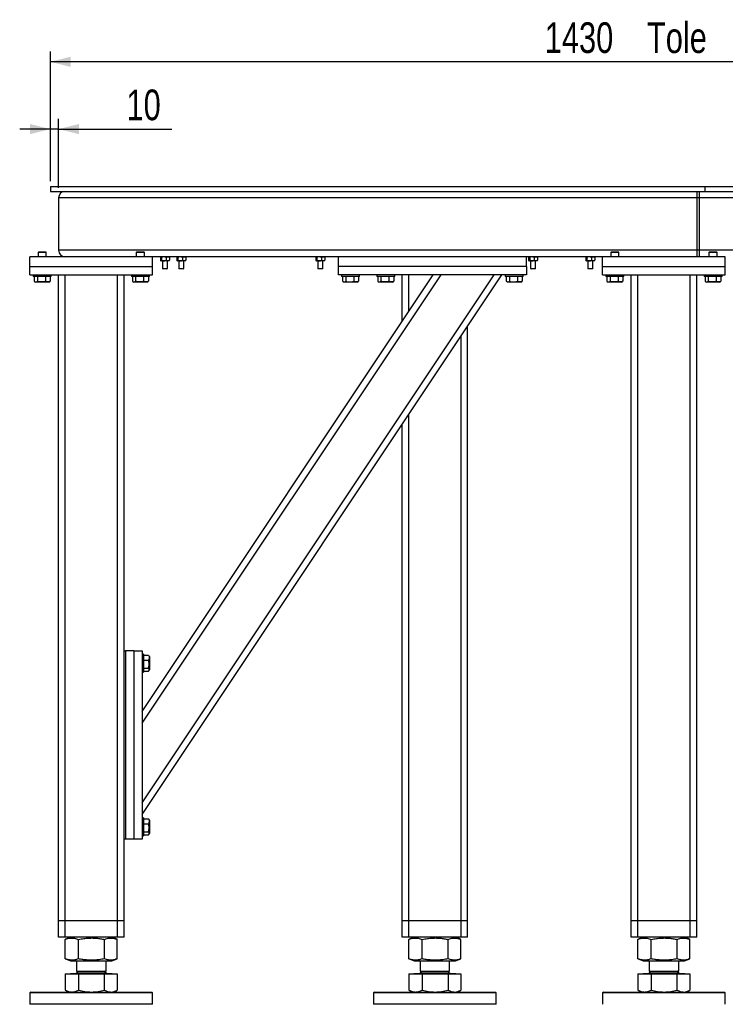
# Model space of a CAD drawing. Header units: millimetres. Extents: x 5 to 589, y 5 to 415.
# Tile 23 of 42: x 268 to 337, y 158 to 254. Entities that reach past the tile are written whole.
import ezdxf

# ---------------------------------------------------------------- set-up
doc = ezdxf.new("R2010")
doc.units = ezdxf.units.MM
doc.layers.add('COTES', color=1, linetype='Continuous')
doc.layers.add('TRAIT-FORT', color=4, linetype='Continuous', lineweight=25)
doc.styles.add('SLDTEXTSTYLE0', font='TXT', dxfattribs={"width": 0.75})
doc.dimstyles.new('SLDDIMSTYLE0', dxfattribs={"dimtxt": 3, "dimasz": 2, "dimexe": 0, "dimexo": 0.0625, "dimgap": 0.75, "dimtad": 1, "dimdec": 0, "dimlfac": 12.5, "dimrnd": 1e-09, "dimzin": 12, "dimdsep": 46, "dimtxsty": 'SLDTEXTSTYLE0', "dimsah": 1, "dimcen": 0.09, "dimadec": 0, "dimazin": 3, "dimtfac": 1, "dimtdec": 0, "dimtofl": 0, "dimtmove": 0, "dimatfit": 3, "dimfxl": 1, "dimfrac": 2, "dimtolj": 1, "dimtzin": 12, "dimarcsym": 0})
doc.dimstyles.new('SLDDIMSTYLE1', dxfattribs={"dimtxt": 3, "dimasz": 2, "dimexe": 0, "dimexo": 0.0625, "dimgap": 0.75, "dimtad": 1, "dimdec": 0, "dimlfac": 12.5, "dimrnd": 1e-09, "dimzin": 12, "dimdsep": 46, "dimtxsty": 'SLDTEXTSTYLE0', "dimsah": 1, "dimcen": 0.09, "dimadec": 0, "dimazin": 3, "dimtfac": 1, "dimtdec": 0, "dimtmove": 0, "dimatfit": 0, "dimfxl": 1, "dimfrac": 2, "dimtolj": 1, "dimtzin": 12, "dimarcsym": 0})

# ---------------------------------------------------------------- blocks, each defined once
blk = doc.blocks.new('_D_19')
at = {"layer": 'COTES', "color": 1, "transparency": 16777216}
for p, q in [((270.9, 238.575), (270.9, 250.762)), ((385.3, 238.575), (385.3, 250.762)), ((385.3, 249.762), (270.9, 249.762))]:
    blk.add_line(p, q, dxfattribs=at)
for points in [[(270.9, 249.762), (272.9, 249.262), (272.9, 250.262)], [(385.3, 249.762), (383.3, 250.262), (383.3, 249.262)]]:
    blk.add_solid(points, dxfattribs=at)
at = {"layer": 'COTES', "color": 1, "transparency": 16777216, "char_height": 3, "attachment_point": 1, "style": 'SLDTEXTSTYLE0'}
for s, insert in [('1430', (319.25, 253.629)), ('Tole', (329.241, 253.629))]:
    blk.add_mtext(s, dxfattribs=dict(at, insert=insert))
blk = doc.blocks.new('_D_20')
at = {"layer": 'COTES', "color": 1, "transparency": 16777216}
for p, q in [((270.9, 238.095), (270.9, 244.187)), ((271.7, 237.455), (271.7, 244.187)), ((270.9, 243.187), (267.9, 243.187)), ((271.7, 243.187), (270.9, 243.187)), ((271.7, 243.187), (282.78, 243.187))]:
    blk.add_line(p, q, dxfattribs=at)
for points in [[(270.9, 243.187), (268.9, 243.687), (268.9, 242.687)], [(271.7, 243.187), (273.7, 242.687), (273.7, 243.687)]]:
    blk.add_solid(points, dxfattribs=at)
at = {"layer": 'COTES', "color": 1, "transparency": 16777216, "insert": (278.347, 247.054), "char_height": 3, "attachment_point": 1, "style": 'SLDTEXTSTYLE0'}
blk.add_mtext('10', dxfattribs=at)

msp = doc.modelspace()

# ---------------------------------------------------------------- linework, layer by layer
at = {"layer": 'TRAIT-FORT', "color": 4, "linetype": 'Continuous', "lineweight": 25}
for p, q in [((270.9, 237.575), (270.9, 237.095)), ((270.9, 237.575), (334.9, 237.575)), ((270.9, 237.095), (334.9, 237.095)), ((334.1, 237.095), (334.1, 236.455)), ((334.34, 237.095), (334.34, 236.455)), ((334.9, 237.575), (385.3, 237.575)), ((334.9, 237.575), (334.9, 237.095)), ((334.9, 237.095), (385.3, 237.095)), ((271.7, 236.455), (271.7, 231.335)), ((334.1, 236.455), (271.7, 236.455)), ((334.1, 236.455), (334.1, 231.335)), ((334.34, 236.455), (334.1, 236.455)), ((334.34, 236.455), (334.34, 231.335)), ((383.7, 236.455), (334.34, 236.455)), ((269.756, 231.175), (269.7, 231.119)), ((269.756, 231.175), (270.444, 231.175)), ((270.5, 231.119), (270.444, 231.175)), ((334.1, 231.335), (271.7, 231.335)), ((279.356, 231.175), (279.3, 231.119)), ((279.356, 231.175), (280.044, 231.175)), ((280.1, 231.119), (280.044, 231.175)), ((325.756, 231.175), (325.7, 231.119)), ((325.756, 231.175), (326.444, 231.175)), ((326.5, 231.119), (326.444, 231.175)), ((334.1, 231.335), (334.1, 230.695)), ((334.34, 231.335), (334.1, 231.335)), ((334.34, 231.335), (334.34, 230.695)), ((383.7, 231.335), (334.34, 231.335)), ((335.356, 231.175), (335.3, 231.119)), ((335.356, 231.175), (336.044, 231.175)), ((336.1, 231.119), (336.044, 231.175)), ((280.9, 230.695), (268.9, 230.695)), ((268.9, 229.735), (268.9, 230.695)), ((269.7, 231.119), (269.7, 230.695)), ((270.5, 231.119), (269.7, 231.119)), ((270.5, 230.695), (270.5, 231.119)), ((272.26, 230.7), (272.26, 230.695)), ((279.3, 231.119), (279.3, 230.695)), ((280.1, 231.119), (279.3, 231.119)), ((280.1, 230.695), (280.1, 231.119)), ((299.06, 230.695), (280.9, 230.695)), ((280.9, 229.735), (280.9, 230.695)), ((281.655, 230.633), (281.655, 230.356)), ((281.7, 230.695), (281.687, 230.682)), ((281.687, 230.307), (281.7, 230.295)), ((281.712, 230.295), (281.7, 230.295)), ((281.991, 230.295), (281.712, 230.295)), ((281.769, 230.633), (281.769, 230.356)), ((281.86, 230.295), (281.86, 229.563)), ((282.379, 230.295), (281.991, 230.295)), ((282.213, 230.633), (282.213, 230.356)), ((282.34, 229.563), (282.34, 230.295)), ((282.5, 230.295), (282.379, 230.295)), ((282.512, 230.682), (282.5, 230.695)), ((282.5, 230.295), (282.512, 230.307)), ((282.544, 230.633), (282.544, 230.356)), ((283.255, 230.633), (283.255, 230.356)), ((283.3, 230.695), (283.287, 230.682)), ((283.287, 230.307), (283.3, 230.295)), ((283.312, 230.295), (283.3, 230.295)), ((283.591, 230.295), (283.312, 230.295)), ((283.369, 230.633), (283.369, 230.356)), ((283.46, 230.295), (283.46, 229.563)), ((283.979, 230.295), (283.591, 230.295)), ((283.813, 230.633), (283.813, 230.356)), ((283.94, 229.563), (283.94, 230.295)), ((284.1, 230.295), (283.979, 230.295)), ((284.112, 230.682), (284.1, 230.695)), ((284.1, 230.295), (284.112, 230.307)), ((284.144, 230.633), (284.144, 230.356)), ((296.855, 230.633), (296.855, 230.356)), ((296.9, 230.695), (296.887, 230.682)), ((296.887, 230.307), (296.9, 230.295)), ((296.912, 230.295), (296.9, 230.295)), ((297.191, 230.295), (296.912, 230.295)), ((296.969, 230.633), (296.969, 230.356)), ((297.06, 230.295), (297.06, 229.563)), ((297.579, 230.295), (297.191, 230.295)), ((297.413, 230.633), (297.413, 230.356)), ((297.54, 229.563), (297.54, 230.295)), ((297.7, 230.295), (297.579, 230.295)), ((297.712, 230.682), (297.7, 230.695)), ((297.7, 230.295), (297.712, 230.307)), ((297.744, 230.633), (297.744, 230.356)), ((317.46, 230.695), (299.06, 230.695)), ((299.06, 229.735), (299.06, 230.695)), ((324.9, 230.695), (317.46, 230.695)), ((317.46, 229.735), (317.46, 230.695)), ((317.655, 230.633), (317.655, 230.356)), ((317.7, 230.695), (317.687, 230.682)), ((317.687, 230.307), (317.7, 230.295)), ((317.712, 230.295), (317.7, 230.295)), ((317.991, 230.295), (317.712, 230.295)), ((317.769, 230.633), (317.769, 230.356)), ((317.86, 230.295), (317.86, 229.563)), ((318.379, 230.295), (317.991, 230.295)), ((318.213, 230.633), (318.213, 230.356)), ((318.34, 229.563), (318.34, 230.295)), ((318.5, 230.295), (318.379, 230.295)), ((318.512, 230.682), (318.5, 230.695)), ((318.5, 230.295), (318.512, 230.307)), ((318.544, 230.633), (318.544, 230.356)), ((323.255, 230.633), (323.255, 230.356)), ((323.3, 230.695), (323.287, 230.682)), ((323.287, 230.307), (323.3, 230.295)), ((323.312, 230.295), (323.3, 230.295)), ((323.591, 230.295), (323.312, 230.295)), ((323.369, 230.633), (323.369, 230.356)), ((323.46, 230.295), (323.46, 229.563)), ((323.979, 230.295), (323.591, 230.295)), ((323.813, 230.633), (323.813, 230.356)), ((323.94, 229.563), (323.94, 230.295)), ((324.1, 230.295), (323.979, 230.295)), ((324.112, 230.682), (324.1, 230.695)), ((324.1, 230.295), (324.112, 230.307)), ((324.144, 230.633), (324.144, 230.356)), ((324.9, 229.735), (324.9, 230.695)), ((336.9, 230.695), (324.9, 230.695)), ((325.7, 231.119), (325.7, 230.695)), ((326.5, 231.119), (325.7, 231.119)), ((326.5, 230.695), (326.5, 231.119)), ((335.3, 231.119), (335.3, 230.695)), ((336.1, 231.119), (335.3, 231.119)), ((336.1, 230.695), (336.1, 231.119)), ((336.9, 229.735), (336.9, 230.695)), ((268.9, 228.935), (268.9, 229.735)), ((268.9, 229.735), (280.9, 229.735)), ((280.9, 228.935), (280.9, 229.735)), ((281.86, 229.563), (281.9, 229.523)), ((281.86, 229.563), (282.34, 229.563)), ((282.3, 229.523), (281.9, 229.523)), ((282.3, 229.523), (282.34, 229.563)), ((283.46, 229.563), (283.5, 229.523)), ((283.46, 229.563), (283.94, 229.563)), ((283.9, 229.523), (283.5, 229.523)), ((283.9, 229.523), (283.94, 229.563)), ((297.06, 229.563), (297.1, 229.523)), ((297.06, 229.563), (297.54, 229.563)), ((297.5, 229.523), (297.1, 229.523)), ((297.5, 229.523), (297.54, 229.563)), ((299.06, 228.935), (299.06, 229.735)), ((317.46, 229.735), (299.06, 229.735)), ((317.46, 229.735), (317.46, 228.935)), ((317.86, 229.563), (317.9, 229.523)), ((317.86, 229.563), (318.34, 229.563)), ((318.3, 229.523), (317.9, 229.523)), ((318.3, 229.523), (318.34, 229.563)), ((323.46, 229.563), (323.5, 229.523)), ((323.46, 229.563), (323.94, 229.563)), ((323.9, 229.523), (323.5, 229.523)), ((323.9, 229.523), (323.94, 229.563)), ((324.9, 228.935), (324.9, 229.735)), ((324.9, 229.735), (336.9, 229.735)), ((336.9, 228.935), (336.9, 229.735)), ((268.9, 228.935), (280.9, 228.935)), ((269.22, 228.935), (269.22, 228.775)), ((270.98, 228.775), (269.22, 228.775)), ((269.32, 228.775), (269.32, 228.295)), ((269.359, 228.269), (269.454, 228.215)), ((269.627, 228.775), (269.627, 228.295)), ((270.407, 228.775), (270.407, 228.295)), ((270.746, 228.215), (270.84, 228.269)), ((270.879, 228.295), (270.839, 228.272)), ((270.879, 228.775), (270.879, 228.295)), ((270.98, 228.775), (270.98, 228.935)), ((271.7, 165.735), (271.7, 228.935)), ((272.34, 165.735), (272.34, 228.935)), ((277.46, 165.735), (277.46, 228.935)), ((278.1, 192.135), (278.1, 228.935)), ((278.82, 228.935), (278.82, 228.775)), ((280.58, 228.775), (278.82, 228.775)), ((278.92, 228.775), (278.92, 228.295)), ((278.959, 228.269), (279.054, 228.215)), ((279.227, 228.775), (279.227, 228.295)), ((279.86, 186.23), (308.329, 228.935)), ((279.86, 185.076), (309.099, 228.935)), ((279.86, 177.288), (314.291, 228.935)), ((279.86, 176.135), (315.06, 228.935)), ((280.007, 228.775), (280.007, 228.295)), ((280.346, 228.215), (280.44, 228.269)), ((280.479, 228.295), (280.439, 228.272)), ((280.479, 228.775), (280.479, 228.295)), ((280.58, 228.775), (280.58, 228.935)), ((317.46, 228.935), (299.06, 228.935)), ((299.38, 228.935), (299.38, 228.775)), ((300.597, 228.775), (299.38, 228.775)), ((299.481, 228.775), (299.481, 228.295)), ((299.52, 228.269), (299.614, 228.215)), ((299.786, 228.775), (299.786, 228.295)), ((300.565, 228.775), (300.565, 228.295)), ((301.14, 228.775), (300.597, 228.775)), ((300.906, 228.215), (301, 228.269)), ((301.039, 228.295), (300.998, 228.271)), ((301.039, 228.775), (301.039, 228.295)), ((301.14, 228.775), (301.14, 228.935)), ((302.82, 228.935), (302.82, 228.775)), ((304.58, 228.775), (302.82, 228.775)), ((302.92, 228.775), (302.92, 228.295)), ((302.959, 228.269), (303.054, 228.215)), ((303.227, 228.775), (303.227, 228.295)), ((304.007, 228.775), (304.007, 228.295)), ((304.346, 228.215), (304.44, 228.269)), ((304.479, 228.295), (304.439, 228.272)), ((304.479, 228.775), (304.479, 228.295)), ((304.58, 228.775), (304.58, 228.935)), ((305.3, 224.39), (305.3, 228.935)), ((305.94, 225.35), (305.94, 228.935)), ((315.38, 228.935), (315.38, 228.775)), ((316.597, 228.775), (315.38, 228.775)), ((315.481, 228.775), (315.481, 228.295)), ((315.52, 228.269), (315.614, 228.215)), ((315.786, 228.775), (315.786, 228.295)), ((316.565, 228.775), (316.565, 228.295)), ((317.14, 228.775), (316.597, 228.775)), ((316.906, 228.215), (317, 228.269)), ((317.039, 228.295), (316.998, 228.271)), ((317.039, 228.775), (317.039, 228.295)), ((317.14, 228.775), (317.14, 228.935)), ((324.9, 228.935), (336.9, 228.935)), ((325.22, 228.935), (325.22, 228.775)), ((326.98, 228.775), (325.22, 228.775)), ((325.32, 228.775), (325.32, 228.295)), ((325.359, 228.269), (325.454, 228.215)), ((325.627, 228.775), (325.627, 228.295)), ((326.407, 228.775), (326.407, 228.295)), ((326.746, 228.215), (326.84, 228.269)), ((326.879, 228.295), (326.839, 228.272)), ((326.879, 228.775), (326.879, 228.295)), ((326.98, 228.775), (326.98, 228.935)), ((327.7, 165.735), (327.7, 228.935)), ((328.34, 165.735), (328.34, 228.935)), ((333.46, 165.735), (333.46, 228.935)), ((334.1, 165.735), (334.1, 228.935)), ((334.82, 228.935), (334.82, 228.775)), ((336.58, 228.775), (334.82, 228.775)), ((334.92, 228.775), (334.92, 228.295)), ((334.959, 228.269), (335.054, 228.215)), ((335.227, 228.775), (335.227, 228.295)), ((336.007, 228.775), (336.007, 228.295)), ((336.346, 228.215), (336.44, 228.269)), ((336.479, 228.295), (336.439, 228.272)), ((336.479, 228.775), (336.479, 228.295)), ((336.58, 228.775), (336.58, 228.935)), ((270.746, 228.215), (269.454, 228.215)), ((280.346, 228.215), (279.054, 228.215)), ((300.18, 228.215), (299.614, 228.215)), ((300.906, 228.215), (300.18, 228.215)), ((304.346, 228.215), (303.054, 228.215)), ((316.18, 228.215), (315.614, 228.215)), ((316.906, 228.215), (316.18, 228.215)), ((326.746, 228.215), (325.454, 228.215)), ((336.346, 228.215), (335.054, 228.215)), ((311.7, 165.735), (311.7, 223.895)), ((311.06, 165.735), (311.06, 222.935)), ((305.94, 165.735), (305.94, 215.255)), ((305.3, 165.735), (305.3, 214.295)), ((278.1, 173.735), (278.1, 192.135)), ((278.1, 192.135), (278.26, 192.135)), ((278.26, 192.135), (278.26, 173.735)), ((279.06, 192.135), (278.26, 192.135)), ((279.06, 192.135), (279.86, 192.135)), ((279.06, 192.135), (279.06, 173.735)), ((279.86, 192.135), (279.86, 173.735)), ((280.02, 191.815), (279.86, 191.815)), ((280.02, 191.815), (280.02, 191.272)), ((280.02, 191.714), (280.499, 191.714)), ((280.499, 191.714), (280.523, 191.673)), ((280.58, 191.581), (280.526, 191.674)), ((280.02, 191.272), (280.02, 190.055)), ((280.02, 191.24), (280.499, 191.24)), ((280.58, 191.581), (280.58, 190.855)), ((280.58, 190.855), (280.58, 190.289)), ((279.86, 190.055), (280.02, 190.055)), ((280.02, 190.461), (280.499, 190.461)), ((280.02, 190.155), (280.499, 190.155)), ((280.526, 190.195), (280.58, 190.289)), ((280.02, 175.815), (279.86, 175.815)), ((280.02, 175.815), (280.02, 175.272)), ((280.02, 175.714), (280.499, 175.714)), ((280.499, 175.714), (280.523, 175.673)), ((280.58, 175.581), (280.526, 175.674)), ((280.58, 175.581), (280.58, 174.855)), ((280.02, 175.272), (280.02, 174.055)), ((280.02, 175.24), (280.499, 175.24)), ((280.02, 174.461), (280.499, 174.461)), ((280.58, 174.855), (280.58, 174.289)), ((278.1, 165.735), (278.1, 173.735)), ((278.26, 173.735), (278.1, 173.735)), ((279.06, 173.735), (278.26, 173.735)), ((279.86, 173.735), (279.06, 173.735)), ((279.86, 174.055), (280.02, 174.055)), ((280.02, 174.155), (280.499, 174.155)), ((280.526, 174.195), (280.58, 174.289)), ((272.34, 165.735), (271.7, 165.735)), ((271.7, 164.135), (271.7, 165.735)), ((277.46, 165.735), (272.34, 165.735)), ((272.34, 164.135), (272.34, 165.735)), ((278.1, 165.735), (277.46, 165.735)), ((277.46, 164.135), (277.46, 165.735)), ((278.1, 164.135), (278.1, 165.735)), ((305.94, 165.735), (305.3, 165.735)), ((305.3, 164.135), (305.3, 165.735)), ((311.06, 165.735), (305.94, 165.735)), ((305.94, 164.135), (305.94, 165.735)), ((311.7, 165.735), (311.06, 165.735)), ((311.06, 164.135), (311.06, 165.735)), ((311.7, 164.135), (311.7, 165.735)), ((328.34, 165.735), (327.7, 165.735)), ((327.7, 164.135), (327.7, 165.735)), ((333.46, 165.735), (328.34, 165.735)), ((328.34, 164.135), (328.34, 165.735)), ((334.1, 165.735), (333.46, 165.735)), ((333.46, 164.135), (333.46, 165.735)), ((334.1, 164.135), (334.1, 165.735)), ((272.34, 164.135), (271.7, 164.135)), ((277.46, 164.135), (272.34, 164.135)), ((272.379, 163.931), (272.36, 163.924)), ((272.36, 162.025), (272.36, 163.924)), ((272.881, 164.135), (272.377, 163.931)), ((273.656, 162.025), (273.656, 163.924)), ((276.196, 162.025), (276.196, 163.924)), ((277.423, 163.931), (276.918, 164.135)), ((277.44, 162.025), (277.44, 163.924)), ((278.1, 164.135), (277.46, 164.135)), ((305.94, 164.135), (305.3, 164.135)), ((311.06, 164.135), (305.94, 164.135)), ((305.979, 163.931), (305.96, 163.924)), ((305.96, 162.025), (305.96, 163.924)), ((306.481, 164.135), (305.977, 163.931)), ((307.256, 162.025), (307.256, 163.924)), ((309.796, 162.025), (309.796, 163.924)), ((311.023, 163.931), (310.518, 164.135)), ((311.04, 162.025), (311.04, 163.924)), ((311.7, 164.135), (311.06, 164.135)), ((328.34, 164.135), (327.7, 164.135)), ((333.46, 164.135), (328.34, 164.135)), ((328.379, 163.931), (328.36, 163.924)), ((328.36, 162.025), (328.36, 163.924)), ((328.881, 164.135), (328.377, 163.931)), ((329.656, 162.025), (329.656, 163.924)), ((332.196, 162.025), (332.196, 163.924)), ((333.423, 163.931), (332.918, 164.135)), ((333.44, 162.025), (333.44, 163.924)), ((334.1, 164.135), (333.46, 164.135)), ((272.36, 162.025), (272.379, 162.019)), ((272.377, 162.018), (272.881, 161.815)), ((272.881, 161.815), (273.912, 161.815)), ((273.46, 161.815), (273.46, 160.828)), ((273.912, 161.815), (276.918, 161.815)), ((276.34, 160.828), (276.34, 161.815)), ((276.918, 161.815), (277.423, 162.018)), ((305.96, 162.025), (305.979, 162.019)), ((305.977, 162.018), (306.481, 161.815)), ((306.481, 161.815), (310.518, 161.815)), ((307.06, 161.815), (307.06, 160.828)), ((309.94, 160.828), (309.94, 161.815)), ((310.518, 161.815), (311.023, 162.018)), ((328.36, 162.025), (328.379, 162.019)), ((328.377, 162.018), (328.881, 161.815)), ((328.881, 161.815), (329.912, 161.815)), ((329.46, 161.815), (329.46, 160.828)), ((329.912, 161.815), (332.918, 161.815)), ((332.34, 160.828), (332.34, 161.815)), ((332.918, 161.815), (333.423, 162.018)), ((272.36, 160.559), (272.36, 158.971)), ((272.36, 160.559), (273.656, 160.559)), ((272.855, 160.575), (272.855, 160.559)), ((272.855, 160.575), (276.944, 160.575)), ((273.633, 160.828), (273.46, 160.655)), ((273.46, 160.828), (276.34, 160.828)), ((273.46, 160.655), (276.34, 160.655)), ((273.656, 160.559), (276.196, 160.559)), ((273.656, 160.559), (273.656, 158.971)), ((276.34, 160.655), (276.167, 160.828)), ((276.196, 158.971), (276.196, 160.559)), ((276.196, 160.559), (277.44, 160.559)), ((276.944, 160.559), (276.944, 160.575)), ((277.44, 160.559), (277.44, 158.971)), ((305.96, 160.559), (305.96, 158.971)), ((305.96, 160.559), (307.256, 160.559)), ((306.455, 160.575), (306.455, 160.559)), ((306.455, 160.575), (306.742, 160.575)), ((306.742, 160.575), (310.544, 160.575)), ((307.233, 160.828), (307.06, 160.655)), ((307.06, 160.828), (307.262, 160.828)), ((307.06, 160.655), (309.235, 160.655)), ((307.256, 160.559), (307.256, 158.971)), ((307.256, 160.559), (309.796, 160.559)), ((307.262, 160.828), (309.94, 160.828)), ((309.235, 160.655), (309.94, 160.655)), ((309.94, 160.655), (309.767, 160.828)), ((309.796, 160.559), (309.796, 158.971)), ((309.796, 160.559), (311.04, 160.559)), ((310.544, 160.559), (310.544, 160.575)), ((311.04, 160.559), (311.04, 158.971)), ((328.36, 160.559), (328.36, 158.971)), ((328.36, 160.559), (329.656, 160.559)), ((328.855, 160.575), (328.855, 160.559)), ((328.855, 160.575), (332.944, 160.575)), ((329.633, 160.828), (329.46, 160.655)), ((329.46, 160.828), (332.34, 160.828)), ((329.46, 160.655), (332.34, 160.655)), ((329.656, 160.559), (332.196, 160.559)), ((329.656, 160.559), (329.656, 158.971)), ((332.34, 160.655), (332.167, 160.828)), ((332.196, 158.971), (332.196, 160.559)), ((332.196, 160.559), (333.44, 160.559)), ((332.944, 160.559), (332.944, 160.575)), ((333.44, 160.559), (333.44, 158.971)), ((272.377, 158.963), (272.36, 158.971)), ((272.376, 158.961), (272.7, 158.775)), ((277.1, 158.775), (277.424, 158.961)), ((305.977, 158.963), (305.96, 158.971)), ((305.976, 158.961), (306.3, 158.775)), ((310.7, 158.775), (311.024, 158.961)), ((328.377, 158.963), (328.36, 158.971)), ((328.376, 158.961), (328.7, 158.775)), ((333.1, 158.775), (333.424, 158.961)), ((268.98, 158.775), (268.9, 158.695)), ((268.9, 158.695), (268.9, 157.575)), ((280.9, 158.695), (268.9, 158.695)), ((268.98, 158.775), (280.82, 158.775)), ((280.9, 158.695), (280.82, 158.775)), ((280.9, 157.575), (280.9, 158.695)), ((302.58, 158.775), (302.5, 158.695)), ((302.5, 158.695), (302.5, 157.575)), ((313.952, 158.695), (302.5, 158.695)), ((302.58, 158.775), (313.879, 158.775)), ((313.879, 158.775), (314.42, 158.775)), ((314.5, 158.695), (313.952, 158.695)), ((314.5, 158.695), (314.42, 158.775)), ((314.5, 157.575), (314.5, 158.695)), ((324.98, 158.775), (324.9, 158.695)), ((324.9, 158.695), (324.9, 157.575)), ((336.9, 158.695), (324.9, 158.695)), ((324.98, 158.775), (336.82, 158.775)), ((336.9, 158.695), (336.82, 158.775)), ((336.9, 157.575), (336.9, 158.695)), ((280.352, 157.575), (268.9, 157.575)), ((280.9, 157.575), (280.352, 157.575)), ((314.5, 157.575), (302.5, 157.575))]:
    msp.add_line(p, q, dxfattribs=at)
for centre, radius, start, end in [((272.34, 236.455), 0.64, 90, 180), ((272.34, 231.335), 0.64, 180, 270), ((273.38, 160.655), 0.08, 270, 360), ((276.42, 160.655), 0.08, 180, 270), ((306.98, 160.655), 0.08, 270, 360), ((310.02, 160.655), 0.08, 180, 270), ((329.38, 160.655), 0.08, 270, 360), ((332.42, 160.655), 0.08, 180, 270)]:
    msp.add_arc(centre, radius, start, end, dxfattribs=at)
for points, knots in [([(281.712, 230.695), (281.7, 230.689), (281.68, 230.68), (281.662, 230.646), (281.655, 230.633)], [0, 0, 0, 0, 0.6290071, 1, 1, 1, 1]), ([(281.655, 230.356), (281.662, 230.344), (281.68, 230.309), (281.7, 230.3), (281.712, 230.295)], [0, 0, 0, 0, 0.370993, 1, 1, 1, 1]), ([(281.769, 230.633), (281.765, 230.641), (281.748, 230.674), (281.728, 230.694), (281.713, 230.694), (281.712, 230.695)], [0, 0, 0, 0, 0.241768, 0.953284, 1, 1, 1, 1]), ([(281.712, 230.295), (281.713, 230.295), (281.728, 230.295), (281.748, 230.315), (281.765, 230.348), (281.769, 230.356)], [0, 0, 0, 0, 0.0467158, 0.7582321, 1, 1, 1, 1]), ([(281.991, 230.695), (281.952, 230.691), (281.874, 230.684), (281.804, 230.65), (281.769, 230.633)], [0, 0, 0, 0, 0.5039949, 1, 1, 1, 1]), ([(281.769, 230.356), (281.799, 230.342), (281.861, 230.313), (281.938, 230.296), (281.982, 230.295), (281.991, 230.295)], [0, 0, 0, 0, 0.432382, 0.879547, 1, 1, 1, 1]), ([(282.213, 230.633), (282.183, 230.647), (282.121, 230.676), (282.044, 230.693), (282, 230.694), (281.991, 230.695)], [0, 0, 0, 0, 0.432382, 0.879547, 1, 1, 1, 1]), ([(281.991, 230.295), (282.03, 230.298), (282.108, 230.305), (282.178, 230.339), (282.213, 230.356)], [0, 0, 0, 0, 0.5039949, 1, 1, 1, 1]), ([(282.213, 230.633), (282.236, 230.647), (282.282, 230.676), (282.339, 230.693), (282.372, 230.694), (282.379, 230.695)], [0, 0, 0, 0, 0.432382, 0.8795474, 1, 1, 1, 1]), ([(282.379, 230.295), (282.35, 230.298), (282.292, 230.305), (282.239, 230.339), (282.213, 230.356)], [0, 0, 0, 0, 0.503995, 1, 1, 1, 1]), ([(282.379, 230.695), (282.408, 230.691), (282.466, 230.684), (282.518, 230.65), (282.544, 230.633)], [0, 0, 0, 0, 0.503995, 1, 1, 1, 1]), ([(282.544, 230.356), (282.522, 230.342), (282.476, 230.313), (282.418, 230.296), (282.386, 230.295), (282.379, 230.295)], [0, 0, 0, 0, 0.432382, 0.879547, 1, 1, 1, 1]), ([(282.544, 230.633), (282.54, 230.641), (282.53, 230.663), (282.518, 230.67), (282.512, 230.675)], [0, 0, 0, 0, 0.415999, 1, 1, 1, 1]), ([(282.512, 230.314), (282.518, 230.319), (282.53, 230.326), (282.54, 230.348), (282.544, 230.356)], [0, 0, 0, 0, 0.584001, 1, 1, 1, 1]), ([(283.312, 230.695), (283.3, 230.689), (283.28, 230.68), (283.262, 230.646), (283.255, 230.633)], [0, 0, 0, 0, 0.6290071, 1, 1, 1, 1]), ([(283.255, 230.356), (283.262, 230.344), (283.28, 230.309), (283.3, 230.3), (283.312, 230.295)], [0, 0, 0, 0, 0.370993, 1, 1, 1, 1]), ([(283.369, 230.633), (283.365, 230.641), (283.348, 230.674), (283.328, 230.694), (283.313, 230.694), (283.312, 230.695)], [0, 0, 0, 0, 0.241768, 0.953284, 1, 1, 1, 1]), ([(283.312, 230.295), (283.313, 230.295), (283.328, 230.295), (283.348, 230.315), (283.365, 230.348), (283.369, 230.356)], [0, 0, 0, 0, 0.0467158, 0.7582321, 1, 1, 1, 1]), ([(283.591, 230.695), (283.552, 230.691), (283.474, 230.684), (283.404, 230.65), (283.369, 230.633)], [0, 0, 0, 0, 0.5039949, 1, 1, 1, 1]), ([(283.369, 230.356), (283.399, 230.342), (283.461, 230.313), (283.538, 230.296), (283.582, 230.295), (283.591, 230.295)], [0, 0, 0, 0, 0.432382, 0.879547, 1, 1, 1, 1]), ([(283.813, 230.633), (283.783, 230.647), (283.721, 230.676), (283.644, 230.693), (283.6, 230.694), (283.591, 230.695)], [0, 0, 0, 0, 0.432382, 0.879547, 1, 1, 1, 1]), ([(283.591, 230.295), (283.63, 230.298), (283.708, 230.305), (283.778, 230.339), (283.813, 230.356)], [0, 0, 0, 0, 0.5039949, 1, 1, 1, 1]), ([(283.813, 230.633), (283.836, 230.647), (283.882, 230.676), (283.939, 230.693), (283.972, 230.694), (283.979, 230.695)], [0, 0, 0, 0, 0.432382, 0.8795474, 1, 1, 1, 1]), ([(283.979, 230.295), (283.95, 230.298), (283.892, 230.305), (283.839, 230.339), (283.813, 230.356)], [0, 0, 0, 0, 0.503995, 1, 1, 1, 1]), ([(283.979, 230.695), (284.008, 230.691), (284.066, 230.684), (284.118, 230.65), (284.144, 230.633)], [0, 0, 0, 0, 0.503995, 1, 1, 1, 1]), ([(284.144, 230.356), (284.122, 230.342), (284.076, 230.313), (284.018, 230.296), (283.986, 230.295), (283.979, 230.295)], [0, 0, 0, 0, 0.432382, 0.879547, 1, 1, 1, 1]), ([(284.144, 230.633), (284.14, 230.641), (284.13, 230.663), (284.118, 230.67), (284.112, 230.675)], [0, 0, 0, 0, 0.415999, 1, 1, 1, 1]), ([(284.112, 230.314), (284.118, 230.319), (284.13, 230.326), (284.14, 230.348), (284.144, 230.356)], [0, 0, 0, 0, 0.584001, 1, 1, 1, 1]), ([(296.912, 230.695), (296.9, 230.689), (296.88, 230.68), (296.862, 230.646), (296.855, 230.633)], [0, 0, 0, 0, 0.6290071, 1, 1, 1, 1]), ([(296.855, 230.356), (296.862, 230.344), (296.88, 230.309), (296.9, 230.3), (296.912, 230.295)], [0, 0, 0, 0, 0.370993, 1, 1, 1, 1]), ([(296.969, 230.633), (296.965, 230.641), (296.948, 230.674), (296.928, 230.694), (296.913, 230.694), (296.912, 230.695)], [0, 0, 0, 0, 0.241768, 0.953284, 1, 1, 1, 1]), ([(296.912, 230.295), (296.913, 230.295), (296.928, 230.295), (296.948, 230.315), (296.965, 230.348), (296.969, 230.356)], [0, 0, 0, 0, 0.0467158, 0.7582321, 1, 1, 1, 1]), ([(297.191, 230.695), (297.152, 230.691), (297.074, 230.684), (297.004, 230.65), (296.969, 230.633)], [0, 0, 0, 0, 0.5039949, 1, 1, 1, 1]), ([(296.969, 230.356), (296.999, 230.342), (297.061, 230.313), (297.138, 230.296), (297.182, 230.295), (297.191, 230.295)], [0, 0, 0, 0, 0.432382, 0.879547, 1, 1, 1, 1]), ([(297.413, 230.633), (297.383, 230.647), (297.321, 230.676), (297.244, 230.693), (297.2, 230.694), (297.191, 230.695)], [0, 0, 0, 0, 0.432382, 0.879547, 1, 1, 1, 1]), ([(297.191, 230.295), (297.23, 230.298), (297.308, 230.305), (297.378, 230.339), (297.413, 230.356)], [0, 0, 0, 0, 0.5039949, 1, 1, 1, 1]), ([(297.413, 230.633), (297.436, 230.647), (297.482, 230.676), (297.539, 230.693), (297.572, 230.694), (297.579, 230.695)], [0, 0, 0, 0, 0.432382, 0.8795474, 1, 1, 1, 1]), ([(297.579, 230.295), (297.55, 230.298), (297.492, 230.305), (297.439, 230.339), (297.413, 230.356)], [0, 0, 0, 0, 0.503995, 1, 1, 1, 1]), ([(297.579, 230.695), (297.608, 230.691), (297.666, 230.684), (297.718, 230.65), (297.744, 230.633)], [0, 0, 0, 0, 0.503995, 1, 1, 1, 1]), ([(297.744, 230.356), (297.722, 230.342), (297.676, 230.313), (297.618, 230.296), (297.586, 230.295), (297.579, 230.295)], [0, 0, 0, 0, 0.432382, 0.879547, 1, 1, 1, 1]), ([(297.744, 230.633), (297.74, 230.641), (297.73, 230.663), (297.718, 230.67), (297.712, 230.675)], [0, 0, 0, 0, 0.415999, 1, 1, 1, 1]), ([(297.712, 230.314), (297.718, 230.319), (297.73, 230.326), (297.74, 230.348), (297.744, 230.356)], [0, 0, 0, 0, 0.584001, 1, 1, 1, 1]), ([(317.712, 230.695), (317.7, 230.689), (317.68, 230.68), (317.662, 230.646), (317.655, 230.633)], [0, 0, 0, 0, 0.629007, 1, 1, 1, 1]), ([(317.655, 230.356), (317.662, 230.344), (317.68, 230.309), (317.7, 230.3), (317.712, 230.295)], [0, 0, 0, 0, 0.370993, 1, 1, 1, 1]), ([(317.769, 230.633), (317.765, 230.641), (317.748, 230.674), (317.728, 230.694), (317.713, 230.694), (317.712, 230.695)], [0, 0, 0, 0, 0.241768, 0.953284, 1, 1, 1, 1]), ([(317.712, 230.295), (317.713, 230.295), (317.728, 230.295), (317.748, 230.315), (317.765, 230.348), (317.769, 230.356)], [0, 0, 0, 0, 0.0467158, 0.7582321, 1, 1, 1, 1]), ([(317.991, 230.695), (317.952, 230.691), (317.874, 230.684), (317.804, 230.65), (317.769, 230.633)], [0, 0, 0, 0, 0.5039949, 1, 1, 1, 1]), ([(317.769, 230.356), (317.799, 230.342), (317.861, 230.313), (317.938, 230.296), (317.982, 230.295), (317.991, 230.295)], [0, 0, 0, 0, 0.432382, 0.879547, 1, 1, 1, 1]), ([(318.213, 230.633), (318.183, 230.647), (318.121, 230.676), (318.044, 230.693), (318, 230.694), (317.991, 230.695)], [0, 0, 0, 0, 0.432382, 0.879547, 1, 1, 1, 1]), ([(317.991, 230.295), (318.03, 230.298), (318.108, 230.305), (318.178, 230.339), (318.213, 230.356)], [0, 0, 0, 0, 0.503995, 1, 1, 1, 1]), ([(318.213, 230.633), (318.236, 230.647), (318.282, 230.676), (318.339, 230.693), (318.372, 230.694), (318.379, 230.695)], [0, 0, 0, 0, 0.432382, 0.8795474, 1, 1, 1, 1]), ([(318.379, 230.295), (318.35, 230.298), (318.292, 230.305), (318.239, 230.339), (318.213, 230.356)], [0, 0, 0, 0, 0.503995, 1, 1, 1, 1]), ([(318.379, 230.695), (318.408, 230.691), (318.466, 230.684), (318.518, 230.65), (318.544, 230.633)], [0, 0, 0, 0, 0.503995, 1, 1, 1, 1]), ([(318.544, 230.356), (318.522, 230.342), (318.476, 230.313), (318.418, 230.296), (318.386, 230.295), (318.379, 230.295)], [0, 0, 0, 0, 0.432382, 0.879547, 1, 1, 1, 1]), ([(318.544, 230.633), (318.54, 230.641), (318.53, 230.663), (318.518, 230.67), (318.512, 230.675)], [0, 0, 0, 0, 0.415999, 1, 1, 1, 1]), ([(318.512, 230.314), (318.518, 230.319), (318.53, 230.326), (318.54, 230.348), (318.544, 230.356)], [0, 0, 0, 0, 0.584001, 1, 1, 1, 1]), ([(323.312, 230.695), (323.3, 230.689), (323.28, 230.68), (323.262, 230.646), (323.255, 230.633)], [0, 0, 0, 0, 0.6290071, 1, 1, 1, 1]), ([(323.255, 230.356), (323.262, 230.344), (323.28, 230.309), (323.3, 230.3), (323.312, 230.295)], [0, 0, 0, 0, 0.370993, 1, 1, 1, 1]), ([(323.369, 230.633), (323.365, 230.641), (323.348, 230.674), (323.328, 230.694), (323.313, 230.694), (323.312, 230.695)], [0, 0, 0, 0, 0.241768, 0.953284, 1, 1, 1, 1]), ([(323.312, 230.295), (323.313, 230.295), (323.328, 230.295), (323.348, 230.315), (323.365, 230.348), (323.369, 230.356)], [0, 0, 0, 0, 0.0467158, 0.7582321, 1, 1, 1, 1]), ([(323.591, 230.695), (323.552, 230.691), (323.474, 230.684), (323.404, 230.65), (323.369, 230.633)], [0, 0, 0, 0, 0.5039949, 1, 1, 1, 1]), ([(323.369, 230.356), (323.399, 230.342), (323.461, 230.313), (323.538, 230.296), (323.582, 230.295), (323.591, 230.295)], [0, 0, 0, 0, 0.432382, 0.879547, 1, 1, 1, 1]), ([(323.813, 230.633), (323.783, 230.647), (323.721, 230.676), (323.644, 230.693), (323.6, 230.694), (323.591, 230.695)], [0, 0, 0, 0, 0.432382, 0.879547, 1, 1, 1, 1]), ([(323.591, 230.295), (323.63, 230.298), (323.708, 230.305), (323.778, 230.339), (323.813, 230.356)], [0, 0, 0, 0, 0.5039949, 1, 1, 1, 1]), ([(323.813, 230.633), (323.836, 230.647), (323.882, 230.676), (323.939, 230.693), (323.972, 230.694), (323.979, 230.695)], [0, 0, 0, 0, 0.432382, 0.8795474, 1, 1, 1, 1]), ([(323.979, 230.295), (323.95, 230.298), (323.892, 230.305), (323.839, 230.339), (323.813, 230.356)], [0, 0, 0, 0, 0.503995, 1, 1, 1, 1]), ([(323.979, 230.695), (324.008, 230.691), (324.066, 230.684), (324.118, 230.65), (324.144, 230.633)], [0, 0, 0, 0, 0.503995, 1, 1, 1, 1]), ([(324.144, 230.356), (324.122, 230.342), (324.076, 230.313), (324.018, 230.296), (323.986, 230.295), (323.979, 230.295)], [0, 0, 0, 0, 0.432382, 0.879547, 1, 1, 1, 1]), ([(324.144, 230.633), (324.14, 230.641), (324.13, 230.663), (324.118, 230.67), (324.112, 230.675)], [0, 0, 0, 0, 0.415999, 1, 1, 1, 1]), ([(324.112, 230.314), (324.118, 230.319), (324.13, 230.326), (324.14, 230.348), (324.144, 230.356)], [0, 0, 0, 0, 0.584001, 1, 1, 1, 1]), ([(269.32, 228.295), (269.347, 228.277), (269.401, 228.242), (269.481, 228.229), (269.557, 228.248), (269.604, 228.279), (269.627, 228.295)], [0, 0, 0, 0, 0.2646049, 0.5349477, 0.7653431, 1, 1, 1, 1]), ([(270.407, 228.295), (270.308, 228.271), (270.144, 228.23), (269.906, 228.234), (269.746, 228.262), (269.654, 228.288), (269.627, 228.295)], [0, 0, 0, 0, 0.385549, 0.637642, 0.896546, 1, 1, 1, 1]), ([(270.879, 228.295), (270.838, 228.277), (270.755, 228.242), (270.632, 228.229), (270.515, 228.248), (270.443, 228.279), (270.407, 228.295)], [0, 0, 0, 0, 0.264605, 0.534948, 0.765343, 1, 1, 1, 1]), ([(278.92, 228.295), (278.947, 228.277), (279.001, 228.242), (279.081, 228.229), (279.157, 228.248), (279.204, 228.279), (279.227, 228.295)], [0, 0, 0, 0, 0.2646049, 0.5349477, 0.7653431, 1, 1, 1, 1]), ([(280.007, 228.295), (279.908, 228.271), (279.744, 228.23), (279.506, 228.234), (279.346, 228.262), (279.254, 228.288), (279.227, 228.295)], [0, 0, 0, 0, 0.385549, 0.637642, 0.896546, 1, 1, 1, 1]), ([(280.479, 228.295), (280.438, 228.277), (280.355, 228.242), (280.232, 228.229), (280.115, 228.248), (280.043, 228.279), (280.007, 228.295)], [0, 0, 0, 0, 0.264605, 0.534948, 0.765343, 1, 1, 1, 1]), ([(299.481, 228.295), (299.507, 228.277), (299.561, 228.242), (299.64, 228.229), (299.716, 228.248), (299.763, 228.279), (299.786, 228.295)], [0, 0, 0, 0, 0.264605, 0.534948, 0.765343, 1, 1, 1, 1]), ([(299.786, 228.295), (299.885, 228.271), (300.049, 228.23), (300.287, 228.234), (300.447, 228.262), (300.539, 228.288), (300.565, 228.295)], [0, 0, 0, 0, 0.385549, 0.637642, 0.896546, 1, 1, 1, 1]), ([(301.039, 228.295), (300.998, 228.277), (300.915, 228.242), (300.792, 228.229), (300.674, 228.248), (300.602, 228.279), (300.565, 228.295)], [0, 0, 0, 0, 0.264605, 0.534948, 0.765343, 1, 1, 1, 1]), ([(302.92, 228.295), (302.947, 228.277), (303.001, 228.242), (303.081, 228.229), (303.157, 228.248), (303.204, 228.279), (303.227, 228.295)], [0, 0, 0, 0, 0.2646049, 0.5349477, 0.7653431, 1, 1, 1, 1]), ([(304.007, 228.295), (303.908, 228.271), (303.744, 228.23), (303.506, 228.234), (303.346, 228.262), (303.254, 228.288), (303.227, 228.295)], [0, 0, 0, 0, 0.385549, 0.637642, 0.896546, 1, 1, 1, 1]), ([(304.479, 228.295), (304.438, 228.277), (304.355, 228.242), (304.232, 228.229), (304.115, 228.248), (304.043, 228.279), (304.007, 228.295)], [0, 0, 0, 0, 0.264605, 0.534948, 0.765343, 1, 1, 1, 1]), ([(315.481, 228.295), (315.507, 228.277), (315.561, 228.242), (315.64, 228.229), (315.716, 228.248), (315.763, 228.279), (315.786, 228.295)], [0, 0, 0, 0, 0.264605, 0.534948, 0.765343, 1, 1, 1, 1]), ([(315.786, 228.295), (315.885, 228.271), (316.049, 228.23), (316.287, 228.234), (316.447, 228.262), (316.539, 228.288), (316.565, 228.295)], [0, 0, 0, 0, 0.385549, 0.637642, 0.896546, 1, 1, 1, 1]), ([(317.039, 228.295), (316.998, 228.277), (316.915, 228.242), (316.792, 228.229), (316.674, 228.248), (316.602, 228.279), (316.565, 228.295)], [0, 0, 0, 0, 0.264605, 0.534948, 0.765343, 1, 1, 1, 1]), ([(325.32, 228.295), (325.347, 228.277), (325.401, 228.242), (325.481, 228.229), (325.557, 228.248), (325.604, 228.279), (325.627, 228.295)], [0, 0, 0, 0, 0.2646049, 0.5349477, 0.7653431, 1, 1, 1, 1]), ([(326.407, 228.295), (326.308, 228.271), (326.144, 228.23), (325.906, 228.234), (325.746, 228.262), (325.654, 228.288), (325.627, 228.295)], [0, 0, 0, 0, 0.385549, 0.637642, 0.896546, 1, 1, 1, 1]), ([(326.879, 228.295), (326.838, 228.277), (326.755, 228.242), (326.632, 228.229), (326.515, 228.248), (326.443, 228.279), (326.407, 228.295)], [0, 0, 0, 0, 0.264605, 0.534948, 0.765343, 1, 1, 1, 1]), ([(334.92, 228.295), (334.947, 228.277), (335.001, 228.242), (335.081, 228.229), (335.157, 228.248), (335.204, 228.279), (335.227, 228.295)], [0, 0, 0, 0, 0.2646049, 0.5349477, 0.7653431, 1, 1, 1, 1]), ([(336.007, 228.295), (335.908, 228.271), (335.744, 228.23), (335.506, 228.234), (335.346, 228.262), (335.254, 228.288), (335.227, 228.295)], [0, 0, 0, 0, 0.385549, 0.637642, 0.896546, 1, 1, 1, 1]), ([(336.479, 228.295), (336.438, 228.277), (336.355, 228.242), (336.232, 228.229), (336.115, 228.248), (336.043, 228.279), (336.007, 228.295)], [0, 0, 0, 0, 0.264605, 0.534948, 0.765343, 1, 1, 1, 1]), ([(280.499, 191.714), (280.517, 191.673), (280.552, 191.589), (280.565, 191.466), (280.546, 191.349), (280.515, 191.277), (280.499, 191.24)], [0, 0, 0, 0, 0.264605, 0.534948, 0.765343, 1, 1, 1, 1]), ([(280.499, 190.461), (280.524, 190.56), (280.564, 190.724), (280.56, 190.962), (280.532, 191.122), (280.507, 191.214), (280.499, 191.24)], [0, 0, 0, 0, 0.385549, 0.637642, 0.896546, 1, 1, 1, 1]), ([(280.499, 190.155), (280.517, 190.182), (280.552, 190.235), (280.565, 190.315), (280.546, 190.391), (280.515, 190.437), (280.499, 190.461)], [0, 0, 0, 0, 0.264605, 0.534948, 0.765343, 1, 1, 1, 1]), ([(280.499, 175.714), (280.517, 175.673), (280.552, 175.589), (280.565, 175.466), (280.546, 175.349), (280.515, 175.277), (280.499, 175.24)], [0, 0, 0, 0, 0.264605, 0.534948, 0.765343, 1, 1, 1, 1]), ([(280.499, 174.461), (280.524, 174.56), (280.564, 174.724), (280.56, 174.962), (280.532, 175.122), (280.507, 175.214), (280.499, 175.24)], [0, 0, 0, 0, 0.385549, 0.637642, 0.896546, 1, 1, 1, 1]), ([(280.499, 174.155), (280.517, 174.182), (280.552, 174.235), (280.565, 174.315), (280.546, 174.391), (280.515, 174.437), (280.499, 174.461)], [0, 0, 0, 0, 0.264605, 0.534948, 0.765343, 1, 1, 1, 1]), ([(272.36, 163.924), (272.446, 163.955), (272.61, 164.014), (272.851, 164.058), (273.065, 164.065), (273.264, 164.042), (273.456, 163.997), (273.587, 163.949), (273.656, 163.924)], [0, 0, 0, 0, 0.202068, 0.3827, 0.555315, 0.692992, 0.838894, 1, 1, 1, 1]), ([(273.656, 163.924), (273.826, 163.955), (274.147, 164.014), (274.619, 164.058), (275.038, 164.065), (275.427, 164.042), (275.804, 163.997), (276.061, 163.949), (276.196, 163.924)], [0, 0, 0, 0, 0.202068, 0.3827, 0.555315, 0.692992, 0.838894, 1, 1, 1, 1]), ([(276.196, 163.924), (276.279, 163.955), (276.437, 164.014), (276.668, 164.058), (276.873, 164.065), (277.063, 164.042), (277.241, 163.999), (277.361, 163.953), (277.421, 163.931)], [0, 0, 0, 0, 0.205279, 0.388781, 0.564138, 0.704003, 0.852224, 1, 1, 1, 1]), ([(305.96, 163.924), (306.046, 163.955), (306.21, 164.014), (306.451, 164.058), (306.665, 164.065), (306.864, 164.042), (307.056, 163.997), (307.187, 163.949), (307.256, 163.924)], [0, 0, 0, 0, 0.202068, 0.3827, 0.555315, 0.692992, 0.838894, 1, 1, 1, 1]), ([(307.256, 163.924), (307.426, 163.955), (307.747, 164.014), (308.219, 164.058), (308.638, 164.065), (309.027, 164.042), (309.404, 163.997), (309.661, 163.949), (309.796, 163.924)], [0, 0, 0, 0, 0.202068, 0.3827, 0.555315, 0.692992, 0.838894, 1, 1, 1, 1]), ([(309.796, 163.924), (309.879, 163.955), (310.037, 164.014), (310.268, 164.058), (310.473, 164.065), (310.663, 164.042), (310.841, 163.999), (310.961, 163.953), (311.021, 163.931)], [0, 0, 0, 0, 0.205279, 0.388781, 0.564138, 0.704003, 0.852224, 1, 1, 1, 1]), ([(328.36, 163.924), (328.446, 163.955), (328.61, 164.014), (328.851, 164.058), (329.065, 164.065), (329.264, 164.042), (329.456, 163.997), (329.587, 163.949), (329.656, 163.924)], [0, 0, 0, 0, 0.202068, 0.3827, 0.555315, 0.692992, 0.838894, 1, 1, 1, 1]), ([(329.656, 163.924), (329.826, 163.955), (330.147, 164.014), (330.619, 164.058), (331.038, 164.065), (331.427, 164.042), (331.804, 163.997), (332.061, 163.949), (332.196, 163.924)], [0, 0, 0, 0, 0.202068, 0.3827, 0.555315, 0.692992, 0.838894, 1, 1, 1, 1]), ([(332.196, 163.924), (332.279, 163.955), (332.437, 164.014), (332.668, 164.058), (332.873, 164.065), (333.063, 164.042), (333.241, 163.999), (333.361, 163.953), (333.421, 163.931)], [0, 0, 0, 0, 0.205279, 0.388781, 0.564138, 0.704003, 0.852224, 1, 1, 1, 1]), ([(273.656, 162.025), (273.57, 161.994), (273.406, 161.935), (273.165, 161.891), (272.951, 161.884), (272.752, 161.907), (272.56, 161.952), (272.429, 162), (272.36, 162.025)], [0, 0, 0, 0, 0.202068, 0.3827, 0.555315, 0.692992, 0.838894, 1, 1, 1, 1]), ([(276.196, 162.025), (276.027, 161.994), (275.706, 161.935), (275.234, 161.891), (274.814, 161.884), (274.426, 161.907), (274.049, 161.952), (273.791, 162), (273.656, 162.025)], [0, 0, 0, 0, 0.202068, 0.3827, 0.555315, 0.692992, 0.838894, 1, 1, 1, 1]), ([(277.421, 162.019), (277.344, 161.99), (277.193, 161.933), (276.969, 161.891), (276.763, 161.884), (276.573, 161.907), (276.389, 161.952), (276.263, 162), (276.196, 162.025)], [0, 0, 0, 0, 0.189409, 0.372906, 0.54826, 0.688121, 0.836338, 1, 1, 1, 1]), ([(307.256, 162.025), (307.17, 161.994), (307.006, 161.935), (306.765, 161.891), (306.551, 161.884), (306.352, 161.907), (306.16, 161.952), (306.029, 162), (305.96, 162.025)], [0, 0, 0, 0, 0.202068, 0.3827, 0.555315, 0.692992, 0.838894, 1, 1, 1, 1]), ([(309.796, 162.025), (309.627, 161.994), (309.306, 161.935), (308.834, 161.891), (308.414, 161.884), (308.026, 161.907), (307.649, 161.952), (307.391, 162), (307.256, 162.025)], [0, 0, 0, 0, 0.202068, 0.3827, 0.555315, 0.692992, 0.838894, 1, 1, 1, 1]), ([(311.021, 162.019), (310.944, 161.99), (310.793, 161.933), (310.569, 161.891), (310.363, 161.884), (310.173, 161.907), (309.989, 161.952), (309.863, 162), (309.796, 162.025)], [0, 0, 0, 0, 0.189409, 0.372906, 0.54826, 0.688121, 0.836338, 1, 1, 1, 1]), ([(329.656, 162.025), (329.57, 161.994), (329.406, 161.935), (329.165, 161.891), (328.951, 161.884), (328.752, 161.907), (328.56, 161.952), (328.429, 162), (328.36, 162.025)], [0, 0, 0, 0, 0.202068, 0.3827, 0.555315, 0.692992, 0.838894, 1, 1, 1, 1]), ([(332.196, 162.025), (332.027, 161.994), (331.706, 161.935), (331.234, 161.891), (330.814, 161.884), (330.426, 161.907), (330.049, 161.952), (329.791, 162), (329.656, 162.025)], [0, 0, 0, 0, 0.202068, 0.3827, 0.555315, 0.692992, 0.838894, 1, 1, 1, 1]), ([(333.421, 162.019), (333.344, 161.99), (333.193, 161.933), (332.969, 161.891), (332.763, 161.884), (332.573, 161.907), (332.389, 161.952), (332.263, 162), (332.196, 162.025)], [0, 0, 0, 0, 0.189409, 0.372906, 0.54826, 0.688121, 0.836338, 1, 1, 1, 1]), ([(272.36, 158.971), (272.465, 158.918), (272.624, 158.837), (272.842, 158.783), (272.952, 158.777), (273.008, 158.775)], [0, 0, 0, 0, 0.495251, 0.746818, 1, 1, 1, 1]), ([(273.008, 158.775), (273.117, 158.784), (273.336, 158.804), (273.549, 158.915), (273.656, 158.971)], [0, 0, 0, 0, 0.494511, 1, 1, 1, 1]), ([(273.656, 158.971), (273.863, 158.918), (274.174, 158.837), (274.601, 158.783), (274.818, 158.777), (274.926, 158.775)], [0, 0, 0, 0, 0.495251, 0.746818, 1, 1, 1, 1]), ([(274.926, 158.775), (275.139, 158.784), (275.57, 158.804), (275.986, 158.915), (276.196, 158.971)], [0, 0, 0, 0, 0.494511, 1, 1, 1, 1]), ([(276.196, 158.971), (276.297, 158.918), (276.45, 158.837), (276.659, 158.783), (276.765, 158.777), (276.818, 158.775)], [0, 0, 0, 0, 0.495251, 0.746818, 1, 1, 1, 1]), ([(276.818, 158.775), (276.922, 158.784), (277.133, 158.804), (277.337, 158.915), (277.44, 158.971)], [0, 0, 0, 0, 0.494511, 1, 1, 1, 1]), ([(305.96, 158.971), (306.065, 158.918), (306.224, 158.837), (306.442, 158.783), (306.552, 158.777), (306.608, 158.775)], [0, 0, 0, 0, 0.495251, 0.746818, 1, 1, 1, 1]), ([(306.608, 158.775), (306.662, 158.777), (306.771, 158.782), (306.933, 158.823), (307.096, 158.885), (307.203, 158.942), (307.256, 158.971)], [0, 0, 0, 0, 0.246491, 0.494593, 0.746793, 1, 1, 1, 1]), ([(307.256, 158.971), (307.463, 158.918), (307.774, 158.837), (308.201, 158.783), (308.418, 158.777), (308.526, 158.775)], [0, 0, 0, 0, 0.495251, 0.746818, 1, 1, 1, 1]), ([(308.526, 158.775), (308.739, 158.784), (309.17, 158.804), (309.586, 158.915), (309.796, 158.971)], [0, 0, 0, 0, 0.494511, 1, 1, 1, 1]), ([(309.796, 158.971), (309.897, 158.918), (310.05, 158.837), (310.259, 158.783), (310.365, 158.777), (310.418, 158.775)], [0, 0, 0, 0, 0.495251, 0.746818, 1, 1, 1, 1]), ([(310.418, 158.775), (310.522, 158.784), (310.733, 158.804), (310.937, 158.915), (311.04, 158.971)], [0, 0, 0, 0, 0.494511, 1, 1, 1, 1]), ([(328.36, 158.971), (328.465, 158.918), (328.624, 158.837), (328.842, 158.783), (328.952, 158.777), (329.008, 158.775)], [0, 0, 0, 0, 0.495251, 0.746818, 1, 1, 1, 1]), ([(329.008, 158.775), (329.117, 158.784), (329.336, 158.804), (329.549, 158.915), (329.656, 158.971)], [0, 0, 0, 0, 0.494511, 1, 1, 1, 1]), ([(329.656, 158.971), (329.863, 158.918), (330.174, 158.837), (330.601, 158.783), (330.818, 158.777), (330.926, 158.775)], [0, 0, 0, 0, 0.495251, 0.746818, 1, 1, 1, 1]), ([(330.926, 158.775), (331.139, 158.784), (331.57, 158.804), (331.986, 158.915), (332.196, 158.971)], [0, 0, 0, 0, 0.494511, 1, 1, 1, 1]), ([(332.196, 158.971), (332.297, 158.918), (332.45, 158.837), (332.659, 158.783), (332.765, 158.777), (332.818, 158.775)], [0, 0, 0, 0, 0.495251, 0.746818, 1, 1, 1, 1]), ([(332.818, 158.775), (332.922, 158.784), (333.133, 158.804), (333.337, 158.915), (333.44, 158.971)], [0, 0, 0, 0, 0.494511, 1, 1, 1, 1])]:
    msp.add_open_spline(points, degree=3, knots=knots, dxfattribs=at)

# ---------------------------------------------------------------- dimensions: what is measured, and where the dimension line sits
at = {"layer": 'COTES', "color": 1}
dim = msp.add_linear_dim(base=(270.9, 249.762), p1=(385.3, 237.575), p2=(270.9, 237.575), angle=0, text='<> Tole', dimstyle='SLDDIMSTYLE0', dxfattribs=at)
dim.commit()
dim.dimension.update_dxf_attribs({"geometry": '_D_19', "text_midpoint": (328.1, 249.762), "dimtype": 160})
dim = msp.add_linear_dim(base=(270.9, 243.187), p1=(271.7, 236.455), p2=(270.9, 237.095), dimstyle='SLDDIMSTYLE1', dxfattribs=at)
dim.commit()
dim.dimension.update_dxf_attribs({"geometry": '_D_20', "text_midpoint": (280.564, 243.187), "dimtype": 160})

doc.saveas('drawing.dxf')
